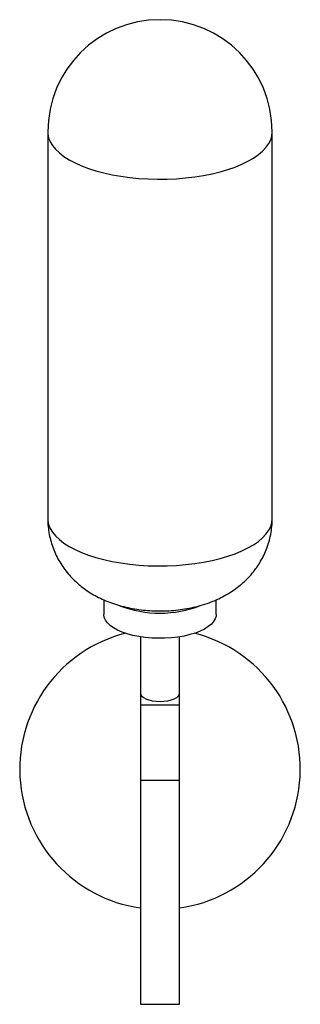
# Model space of a CAD drawing. Header units: millimetres. Extents: x -83 to 17, y -59 to 293.
import ezdxf

# ---------------------------------------------------------------- set-up
doc = ezdxf.new("R2010")
doc.units = ezdxf.units.MM

msp = doc.modelspace()

# ---------------------------------------------------------------- linework, layer by layer
at = {"color": 7, "linetype": 'Continuous', "lineweight": 25}
for p, q in [((-72.93, 252.59), (-72.93, 114.66)), ((7.07, 114.66), (7.07, 252.59)), ((-52.93, 85.64), (-52.93, 80.39)), ((-12.93, 80.39), (-12.93, 85.66)), ((-39.93, 72.48), (-39.93, -58.61)), ((-25.93, -58.61), (-25.93, 72.48)), ((-39.93, 21.39), (-25.93, 21.39)), ((-39.93, -58.61), (-25.93, -58.61))]:
    msp.add_line(p, q, dxfattribs=at)
at = {"color": 8, "linetype": 'Continuous', "lineweight": 25}
msp.add_line((-39.93, 48.18), (-25.93, 48.18), dxfattribs=at)
at = {"color": 8, "linetype": 'Continuous', "lineweight": 25, "flags": 128}
for points in [[(-72.93, 252.59), (-72.9, 251.88), (-72.62, 250.47), (-72.06, 249.08), (-71.23, 247.71), (-70.13, 246.37), (-68.76, 245.08), (-67.15, 243.84), (-65.29, 242.66), (-63.21, 241.55), (-60.92, 240.51), (-58.43, 239.57), (-55.76, 238.71), (-52.93, 237.95), (-49.97, 237.3), (-46.88, 236.75), (-43.69, 236.31), (-40.43, 235.99), (-37.12, 235.78), (-33.77, 235.69), (-30.42, 235.72), (-27.09, 235.87), (-23.8, 236.13), (-20.57, 236.51), (-17.43, 237.01), (-14.4, 237.61), (-11.5, 238.32), (-8.75, 239.13), (-6.17, 240.03), (-3.78, 241.02), (-1.59, 242.09), (0.38, 243.24), (2.12, 244.45), (3.61, 245.72), (4.84, 247.03), (5.81, 248.39), (6.51, 249.77), (6.93, 251.18), (7.07, 252.59), (7.07, 252.59)], [(-72.93, 114.66), (-72.9, 113.96), (-72.62, 112.54), (-72.06, 111.15), (-71.23, 109.78), (-70.13, 108.44), (-68.76, 107.15), (-67.15, 105.91), (-65.29, 104.73), (-63.21, 103.62), (-60.92, 102.59), (-58.43, 101.64), (-55.76, 100.78), (-52.93, 100.02), (-49.97, 99.37), (-46.88, 98.82), (-43.69, 98.38), (-40.43, 98.06), (-37.12, 97.85), (-33.77, 97.76), (-30.42, 97.79), (-27.09, 97.94), (-23.8, 98.21), (-20.57, 98.59), (-17.43, 99.08), (-14.4, 99.68), (-11.5, 100.39), (-8.75, 101.2), (-6.17, 102.1), (-3.78, 103.09), (-1.59, 104.16), (0.38, 105.31), (2.12, 106.52), (3.61, 107.79), (4.84, 109.1), (5.81, 110.46), (6.51, 111.84), (6.93, 113.25), (7.07, 114.66), (7.07, 114.66)], [(-39.93, 52.4), (-39.85, 51.96), (-39.5, 51.38), (-38.87, 50.84), (-38.01, 50.36), (-36.93, 49.97), (-35.69, 49.68), (-34.34, 49.51), (-32.93, 49.44)], [(-32.93, 49.44), (-31.52, 49.51), (-30.17, 49.68), (-28.94, 49.97), (-27.86, 50.36), (-26.99, 50.84), (-26.37, 51.38), (-26.01, 51.96), (-25.93, 52.4)]]:
    msp.add_lwpolyline(points, dxfattribs=at)
at = {"color": 7, "linetype": 'Continuous', "lineweight": 25, "flags": 128}
msp.add_lwpolyline([(-12.93, 80.39), (-12.97, 79.89), (-13.25, 78.9), (-13.81, 77.93), (-14.63, 76.99), (-15.71, 76.1), (-17.04, 75.26), (-18.58, 74.51), (-20.33, 73.83), (-22.26, 73.25), (-24.33, 72.76), (-26.53, 72.39), (-28.81, 72.12), (-31.16, 71.97), (-33.53, 71.95), (-35.89, 72.03), (-38.21, 72.24), (-40.45, 72.56), (-42.59, 72.99), (-44.59, 73.53), (-46.43, 74.16), (-48.08, 74.88), (-49.52, 75.67), (-50.73, 76.53), (-51.68, 77.45), (-52.37, 78.41), (-52.79, 79.39), (-52.93, 80.39)], dxfattribs=at)
at = {"color": 7, "linetype": 'Continuous', "lineweight": 25}
for centre, radius, start, end in [((-32.93, 252.59), 40, 0, 180), ((-32.94, 120.99), 40.07, 249.0666, 291.059), ((-32.93, 25.28), 50, 104.2695, 261.9522), ((-32.93, 25.28), 50, 278.0478, 75.7305)]:
    msp.add_arc(centre, radius, start, end, dxfattribs=at)
msp.add_open_spline([(-72.92, 114.66), (-72.93, 114.59), (-72.97, 113.6), (-72.81, 111.7), (-72.44, 109.01), (-71.82, 106.4), (-70.98, 103.88), (-69.93, 101.47), (-68.69, 99.17), (-67.26, 96.99), (-65.67, 94.95), (-63.92, 93.04), (-62.02, 91.27), (-59.97, 89.65), (-57.78, 88.16), (-55.42, 86.81), (-52.9, 85.59), (-50.21, 84.52), (-47.34, 83.6), (-44.35, 82.86), (-41.27, 82.29), (-38.16, 81.91), (-35.05, 81.71), (-31.94, 81.68), (-28.83, 81.82), (-25.69, 82.14), (-22.53, 82.65), (-19.33, 83.38), (-16.24, 84.31), (-13.33, 85.43), (-10.68, 86.68), (-8.21, 88.08), (-5.92, 89.63), (-3.79, 91.32), (-1.83, 93.15), (-0.05, 95.11), (1.55, 97.21), (2.97, 99.42), (4.18, 101.73), (5.24, 104.22), (6.09, 106.88), (6.69, 109.67), (7.01, 112.27), (7.05, 113.94), (7.07, 114.66)], degree=3, knots=[0, 0, 0, 0, 0.0020072, 0.0255198, 0.0487554, 0.0717455, 0.0945244, 0.117128, 0.1395958, 0.1619739, 0.1843181, 0.2066987, 0.2292057, 0.2519555, 0.2750966, 0.2988097, 0.3232905, 0.3486937, 0.375021, 0.4020036, 0.4290062, 0.4557165, 0.4821095, 0.5083547, 0.5347154, 0.5614173, 0.5887738, 0.6171108, 0.6466465, 0.6731446, 0.6988451, 0.7237014, 0.747852, 0.7714668, 0.7946904, 0.817632, 0.8403701, 0.8629611, 0.8854453, 0.9078528, 0.9326888, 0.9571895, 0.9813097, 1, 1, 1, 1], dxfattribs=at)

doc.saveas('drawing.dxf')
